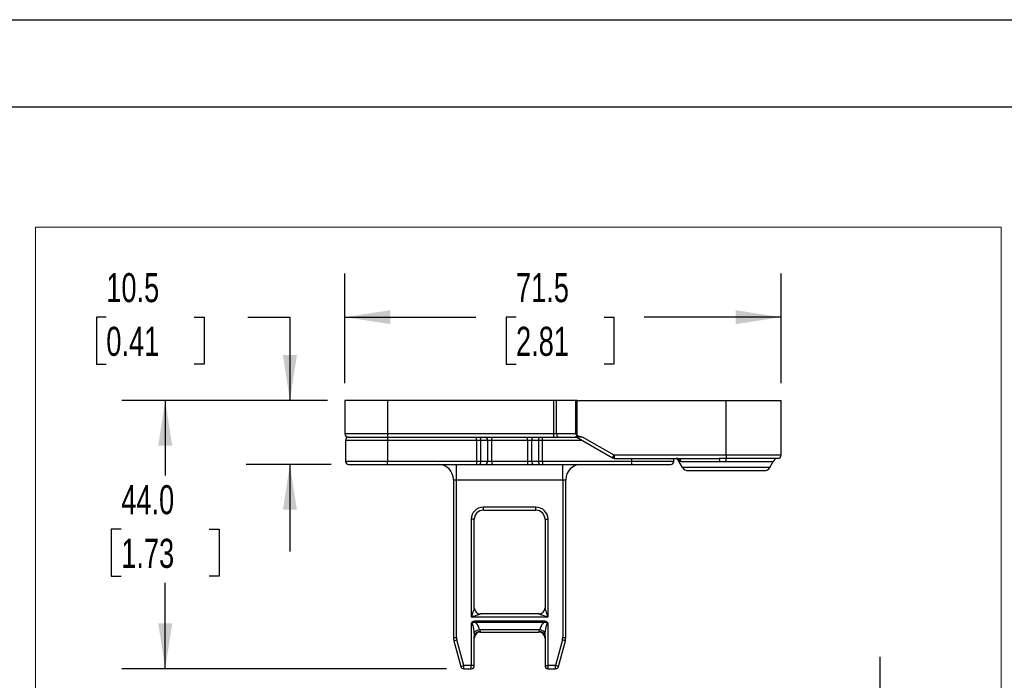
# Model space of a CAD drawing. Header units: millimetres. Extents: x 0 to 838, y 0 to 648.
# Tile 47 of 63: x 447 to 663, y 503 to 648. Entities that reach past the tile are written whole.
import ezdxf

# ---------------------------------------------------------------- set-up
doc = ezdxf.new("R2010")
doc.units = ezdxf.units.MM
doc.header["$LTSCALE"] = 3
doc.layers.add('DIMENSIONS', color=140, linetype='Continuous', lineweight=25)
doc.layers.add('TEXT', color=140, linetype='Continuous', lineweight=25)
doc.styles.add('SLDTEXTSTYLE0', font='TXT', dxfattribs={"width": 0.7})
doc.dimstyles.new('SLDDIMSTYLE10', dxfattribs={"dimtxt": 6.474023, "dimasz": 9.906, "dimexe": 0, "dimexo": 0.0625, "dimgap": 1.618506, "dimtad": 0, "dimtih": 1, "dimtoh": 1, "dimdec": 1, "dimlfac": 0.75, "dimrnd": 1e-09, "dimzin": 4, "dimdsep": 46, "dimtxsty": 'SLDTEXTSTYLE0', "dimsah": 1, "dimcen": 0.09, "dimadec": 0, "dimazin": 1, "dimtfac": 1, "dimtdec": 1, "dimtofl": 0, "dimtmove": 0, "dimatfit": 3, "dimfxl": 0, "dimfrac": 2, "dimtolj": 1, "dimtzin": 12, "dimarcsym": 0})
doc.dimstyles.new('SLDDIMSTYLE11', dxfattribs={"dimtxt": 6.474023, "dimasz": 9.906, "dimexe": 0, "dimexo": 0.0625, "dimgap": 1.618506, "dimtad": 0, "dimtih": 1, "dimtoh": 1, "dimdec": 1, "dimlfac": 0.75, "dimrnd": 1e-09, "dimzin": 4, "dimdsep": 46, "dimtxsty": 'SLDTEXTSTYLE0', "dimsah": 1, "dimcen": 0.09, "dimadec": 0, "dimazin": 1, "dimtfac": 1, "dimtdec": 1, "dimtmove": 0, "dimatfit": 0, "dimfxl": 0, "dimfrac": 2, "dimtolj": 1, "dimtzin": 12, "dimarcsym": 0})
doc.dimstyles.new('SLDDIMSTYLE8', dxfattribs={"dimtxt": 6.474023, "dimasz": 9.906, "dimexe": 0, "dimexo": 0.0625, "dimgap": 1.618506, "dimtad": 0, "dimtih": 1, "dimtoh": 1, "dimdec": 1, "dimlfac": 0.75, "dimrnd": 1e-09, "dimzin": 12, "dimdsep": 46, "dimtxsty": 'SLDTEXTSTYLE0', "dimsah": 1, "dimcen": 0.09, "dimadec": 0, "dimazin": 3, "dimtfac": 1, "dimtdec": 1, "dimtofl": 0, "dimtmove": 0, "dimatfit": 3, "dimfxl": 0, "dimfrac": 2, "dimtolj": 1, "dimtzin": 12, "dimarcsym": 0})
doc.dimstyles.new('SLDDIMSTYLE9', dxfattribs={"dimtxt": 6.474023, "dimasz": 9.906, "dimexe": 0, "dimexo": 0.0625, "dimgap": 1.618506, "dimtad": 0, "dimtih": 1, "dimtoh": 1, "dimdec": 1, "dimlfac": 0.75, "dimrnd": 1e-09, "dimzin": 12, "dimdsep": 46, "dimtxsty": 'SLDTEXTSTYLE0', "dimsah": 1, "dimcen": 0.09, "dimadec": 0, "dimazin": 3, "dimtfac": 1, "dimtdec": 1, "dimtmove": 0, "dimatfit": 0, "dimfxl": 0, "dimfrac": 2, "dimtolj": 1, "dimtzin": 12, "dimarcsym": 0})

# ---------------------------------------------------------------- blocks, each defined once
blk = doc.blocks.new('_D_26')
at = {"layer": 'DIMENSIONS'}
for p, q in [((518.48, 568.26), (518.48, 592.18)), ((613.82, 568.26), (613.82, 592.18)), ((518.48, 582.66), (547.11, 582.66)), ((555.88, 582.66), (553.7, 582.66)), ((553.7, 582.66), (553.7, 572.37)), ((575.12, 582.66), (577.29, 582.66)), ((577.29, 582.66), (577.29, 572.37)), ((613.82, 582.66), (583.89, 582.66)), ((553.7, 572.37), (555.88, 572.37)), ((577.29, 572.37), (575.12, 572.37))]:
    blk.add_line(p, q, dxfattribs=at)
for points in [[(518.48, 582.66), (528.39, 581.13), (528.39, 584.18)], [(613.82, 582.66), (603.91, 584.18), (603.91, 581.13)]]:
    blk.add_solid(points, dxfattribs=at)
at = {"layer": 'DIMENSIONS', "char_height": 6.35, "attachment_point": 1, "style": 'SLDTEXTSTYLE0'}
for s, insert in [('71.5', (555.88, 592.29)), ('2.81', (555.88, 580.55))]:
    blk.add_mtext(s, dxfattribs=dict(at, insert=insert))
blk = doc.blocks.new('_D_27')
at = {"layer": 'DIMENSIONS'}
for p, q in [((466.31, 582.66), (464.13, 582.66)), ((464.13, 582.66), (464.13, 572.37)), ((485.54, 582.66), (487.72, 582.66)), ((487.72, 582.66), (487.72, 572.37)), ((497.22, 582.66), (506.45, 582.66)), ((506.45, 582.66), (506.45, 564.45)), ((464.13, 572.37), (466.31, 572.37)), ((487.72, 572.37), (485.54, 572.37)), ((514.67, 564.45), (496.92, 564.45)), ((515.47, 550.45), (496.92, 550.45)), ((506.45, 550.45), (506.45, 531.4))]:
    blk.add_line(p, q, dxfattribs=at)
for points in [[(506.45, 564.45), (507.97, 574.36), (504.92, 574.36)], [(506.45, 550.45), (504.92, 540.54), (507.97, 540.54)]]:
    blk.add_solid(points, dxfattribs=at)
at = {"layer": 'DIMENSIONS', "char_height": 6.35, "attachment_point": 1, "style": 'SLDTEXTSTYLE0'}
for s, insert in [('10.5', (466.31, 592.29)), ('0.41', (466.31, 580.55))]:
    blk.add_mtext(s, dxfattribs=dict(at, insert=insert))
blk = doc.blocks.new('_D_28')
at = {"layer": 'DIMENSIONS'}
for p, q in [((514.67, 564.45), (469.67, 564.45)), ((479.19, 564.45), (479.19, 548.03)), ((469.58, 536.29), (467.4, 536.29)), ((467.4, 536.29), (467.4, 526)), ((488.81, 536.29), (490.99, 536.29)), ((490.99, 536.29), (490.99, 526)), ((467.4, 526), (469.58, 526)), ((490.99, 526), (488.81, 526)), ((479.19, 505.78), (479.19, 524.55)), ((540.65, 505.78), (469.67, 505.78))]:
    blk.add_line(p, q, dxfattribs=at)
for points in [[(479.19, 564.45), (477.67, 554.54), (480.72, 554.54)], [(479.19, 505.78), (480.72, 515.69), (477.67, 515.69)]]:
    blk.add_solid(points, dxfattribs=at)
at = {"layer": 'DIMENSIONS', "char_height": 6.35, "attachment_point": 1, "style": 'SLDTEXTSTYLE0'}
for s, insert in [('44.0', (469.58, 545.92)), ('1.73', (469.58, 534.19))]:
    blk.add_mtext(s, dxfattribs=dict(at, insert=insert))
blk = doc.blocks.new('_D_29')
at = {"layer": 'DIMENSIONS'}
for p, q in [((635.49, 489.33), (635.49, 508.38)), ((605.63, 489.33), (645.01, 489.33)), ((625.87, 478.62), (623.69, 478.62)), ((623.69, 478.62), (623.69, 468.33)), ((645.1, 478.62), (647.28, 478.62)), ((647.28, 478.62), (647.28, 468.33)), ((623.69, 468.33), (625.87, 468.33)), ((647.28, 468.33), (645.1, 468.33)), ((605.63, 465.33), (645.01, 465.33)), ((635.49, 465.33), (635.49, 446.28))]:
    blk.add_line(p, q, dxfattribs=at)
for points in [[(635.49, 489.33), (637.01, 499.24), (633.96, 499.24)], [(635.49, 465.33), (633.96, 455.43), (637.01, 455.43)]]:
    blk.add_solid(points, dxfattribs=at)
at = {"layer": 'DIMENSIONS', "char_height": 6.35, "attachment_point": 1, "style": 'SLDTEXTSTYLE0'}
for s, insert in [('18.0', (625.87, 488.26)), ('0.71', (625.87, 476.52))]:
    blk.add_mtext(s, dxfattribs=dict(at, insert=insert))

msp = doc.modelspace()

# ---------------------------------------------------------------- linework, layer by layer
at = {"color": 7, "linetype": 'Continuous'}
msp.add_line((0.007411, 647.708022), (838.207411, 647.708022), dxfattribs=at)
at = {"color": 179, "linetype": 'Continuous', "lineweight": 18}
for p, q in [((450.867182, 602.368146), (661.962101, 602.368146)), ((450.867182, 602.368146), (450.867182, 405.637059)), ((661.962101, 602.368146), (661.962101, 405.637059))]:
    msp.add_line(p, q, dxfattribs=at)
for p, q in [((518.482289, 564.449079), (518.482289, 557.115746)), ((527.815622, 564.449079), (518.482289, 564.449079)), ((527.815622, 564.449079), (527.815622, 557.115746)), ((564.089984, 564.449079), (527.815622, 564.449079)), ((564.089984, 564.449079), (564.089984, 557.115746)), ((564.75665, 564.449079), (564.089984, 564.449079)), ((564.75665, 557.115746), (564.75665, 564.449079)), ((568.911351, 564.449079), (564.75665, 564.449079)), ((568.911351, 564.449079), (568.911351, 557.115746)), ((569.244684, 564.449079), (568.911351, 564.449079)), ((569.244684, 556.782412), (569.244684, 564.449079)), ((569.244684, 564.449079), (601.815622, 564.449079)), ((601.815622, 552.449079), (601.815622, 564.449079)), ((601.815622, 564.449079), (613.815622, 564.449079)), ((613.815622, 552.449079), (613.815622, 564.449079)), ((527.815622, 557.115746), (518.482289, 557.115746)), ((518.615622, 555.782412), (527.815622, 555.782412)), ((518.615622, 555.782412), (518.615622, 551.115746)), ((519.148955, 556.449079), (527.815622, 556.449079)), ((527.815622, 557.115746), (527.815622, 556.449079)), ((564.089984, 557.115746), (527.815622, 557.115746)), ((527.815622, 556.449079), (527.815622, 555.782412)), ((527.815622, 556.449079), (564.089984, 556.449079)), ((527.815622, 555.782412), (547.263337, 555.782412)), ((527.815622, 555.782412), (527.815622, 551.115746)), ((547.263337, 555.782412), (547.263337, 556.449079)), ((547.263337, 555.782412), (547.263337, 551.115746)), ((547.263337, 555.782412), (548.206146, 555.782412)), ((548.206146, 551.115746), (548.206146, 555.782412)), ((548.206146, 555.782412), (549.625098, 555.782412)), ((549.625098, 555.782412), (549.625098, 551.115746)), ((549.625098, 555.782412), (550.567907, 555.782412)), ((550.567907, 555.782412), (550.567907, 556.449079)), ((550.567907, 551.115746), (550.567907, 555.782412)), ((550.567907, 555.782412), (558.39667, 555.782412)), ((558.39667, 555.782412), (558.39667, 556.449079)), ((558.39667, 555.782412), (559.339479, 555.782412)), ((558.39667, 555.782412), (558.39667, 551.115746)), ((559.339479, 555.782412), (560.758431, 555.782412)), ((559.339479, 551.115746), (559.339479, 555.782412)), ((560.758431, 555.782412), (561.70124, 555.782412)), ((560.758431, 555.782412), (560.758431, 551.115746)), ((561.70124, 555.782412), (561.70124, 556.449079)), ((561.70124, 551.115746), (561.70124, 555.782412)), ((561.70124, 555.782412), (570.220752, 555.782412)), ((564.75665, 557.115746), (564.089984, 557.115746)), ((564.089984, 557.115746), (564.089984, 556.449079)), ((564.089984, 556.449079), (565.089984, 556.449079)), ((568.911351, 557.115746), (564.75665, 557.115746)), ((565.089984, 556.449079), (569.066051, 556.449079)), ((569.054208, 556.455917), (576.994255, 551.871729)), ((577.327588, 552.449079), (570.399385, 556.449079)), ((527.815622, 551.115746), (518.615622, 551.115746)), ((547.263337, 551.115746), (527.815622, 551.115746)), ((527.815622, 550.449079), (527.815622, 551.115746)), ((547.263337, 551.115746), (547.263337, 550.449079)), ((548.206146, 551.115746), (547.263337, 551.115746)), ((549.625098, 551.115746), (548.206146, 551.115746)), ((550.567907, 551.115746), (549.625098, 551.115746)), ((550.567907, 551.115746), (550.567907, 550.449079)), ((558.39667, 551.115746), (550.567907, 551.115746)), ((558.39667, 551.115746), (558.39667, 550.449079)), ((559.339479, 551.115746), (558.39667, 551.115746)), ((560.758431, 551.115746), (559.339479, 551.115746)), ((561.70124, 551.115746), (560.758431, 551.115746)), ((581.148955, 551.115746), (561.70124, 551.115746)), ((561.70124, 551.115746), (561.70124, 550.449079)), ((576.994255, 551.871729), (577.327588, 552.449079)), ((601.815622, 552.449079), (577.327588, 552.449079)), ((577.327588, 552.449079), (577.327588, 551.782412)), ((577.327588, 551.782412), (600.283195, 551.782412)), ((581.148955, 551.782412), (581.148955, 551.115746)), ((590.348955, 551.115746), (581.148955, 551.115746)), ((581.148955, 551.115746), (581.148955, 550.449079)), ((590.348955, 551.115746), (590.348955, 551.782412)), ((591.13392, 551.739526), (591.277792, 551.559261)), ((592.303656, 549.782412), (591.277792, 551.559261)), ((592.003264, 551.115746), (600.437918, 551.115746)), ((601.815622, 552.449079), (601.815622, 551.783327)), ((613.815622, 552.449079), (601.815622, 552.449079)), ((601.815622, 551.118489), (601.815622, 551.783327)), ((613.183861, 551.783327), (601.815622, 551.783327)), ((601.815622, 551.118489), (612.098972, 551.118489)), ((611.327588, 549.782412), (612.098972, 551.118489)), ((519.282289, 550.449079), (527.815622, 550.449079)), ((527.815622, 550.449079), (547.263337, 550.449079)), ((542.882289, 547.115746), (542.882289, 550.449079)), ((547.263337, 550.449079), (547.734742, 550.449079)), ((547.734742, 550.449079), (549.153693, 550.449079)), ((549.153693, 550.449079), (550.567907, 550.449079)), ((550.567907, 550.449079), (558.39667, 550.449079)), ((558.39667, 550.449079), (559.810884, 550.449079)), ((559.810884, 550.449079), (561.229835, 550.449079)), ((561.229835, 550.449079), (561.70124, 550.449079)), ((561.70124, 550.449079), (581.148955, 550.449079)), ((566.082289, 547.115746), (566.082289, 550.449079)), ((581.148955, 550.449079), (589.682289, 550.449079)), ((611.327588, 549.782412), (592.303656, 549.782412)), ((593.458356, 549.115746), (610.172887, 549.115746)), ((542.215622, 547.115746), (542.882289, 547.115746)), ((542.215622, 547.115746), (542.215622, 512.602374)), ((542.882289, 547.115746), (566.082289, 547.115746)), ((542.882289, 512.602374), (542.882289, 547.115746)), ((566.082289, 547.115746), (566.748955, 547.115746)), ((566.082289, 547.115746), (566.082289, 512.602374)), ((566.748955, 512.602374), (566.748955, 547.115746)), ((560.215622, 541.115746), (548.748955, 541.115746)), ((548.748955, 540.449079), (548.748955, 541.115746)), ((548.748955, 540.449079), (560.215622, 540.449079)), ((560.215622, 540.449079), (560.215622, 541.115746)), ((546.082289, 538.449079), (546.082289, 517.115746)), ((546.748955, 538.449079), (546.082289, 538.449079)), ((546.748955, 519.115746), (546.748955, 538.449079)), ((562.215622, 538.449079), (562.215622, 519.115746)), ((562.215622, 538.449079), (562.882289, 538.449079)), ((562.882289, 517.115746), (562.882289, 538.449079)), ((546.082289, 517.115746), (562.882289, 517.115746)), ((560.882289, 517.782412), (548.082289, 517.782412)), ((546.082289, 515.691813), (546.082289, 506.449079)), ((561.913887, 516.191985), (547.05069, 516.191985)), ((547.05069, 515.925319), (547.05069, 516.191985)), ((547.05069, 515.925319), (561.913887, 515.925319)), ((561.913887, 515.925319), (561.913887, 516.191985)), ((562.882289, 506.449079), (562.882289, 515.691813)), ((542.215622, 512.602374), (542.882289, 512.602374)), ((546.748955, 506.449079), (546.748955, 512.805099)), ((561.058399, 514.315746), (547.906178, 514.315746)), ((548.082289, 513.782412), (548.082289, 513.940644)), ((548.082289, 513.782412), (560.882289, 513.782412)), ((560.882289, 513.940644), (560.882289, 513.782412)), ((562.215622, 512.805099), (562.215622, 506.449079)), ((566.082289, 512.602374), (566.748955, 512.602374)), ((542.306486, 511.91219), (542.950437, 512.084736)), ((542.306486, 511.91219), (543.816556, 506.276533)), ((544.460507, 506.449079), (542.950437, 512.084736)), ((566.01414, 512.084736), (564.504071, 506.449079)), ((565.148021, 506.276533), (566.658091, 511.91219)), ((566.658091, 511.91219), (566.01414, 512.084736)), ((543.816556, 506.276533), (544.460507, 506.449079)), ((546.082289, 506.449079), (544.460507, 506.449079)), ((544.460507, 505.782412), (544.460507, 506.449079)), ((546.748955, 506.449079), (546.082289, 506.449079)), ((546.082289, 505.782412), (546.082289, 506.449079)), ((562.215622, 506.449079), (562.882289, 506.449079)), ((564.504071, 506.449079), (562.882289, 506.449079)), ((562.882289, 505.782412), (562.882289, 506.449079)), ((565.148021, 506.276533), (564.504071, 506.449079)), ((564.504071, 505.782412), (564.504071, 506.449079)), ((544.460507, 505.782412), (546.082289, 505.782412)), ((562.882289, 505.782412), (564.504071, 505.782412))]:
    msp.add_line(p, q)
at = {"flags": 128}
msp.add_lwpolyline([(564.75665, 557.115746), (564.763055, 556.985686), (564.782024, 556.860623), (564.812827, 556.745366), (564.854281, 556.644341), (564.904794, 556.561433), (564.962423, 556.499826), (565.024954, 556.461889), (565.089984, 556.449079)], dxfattribs=at)
for centre, radius, start, end in [((519.148955, 557.115746), 0.666667, 180, 270), ((519.282289, 555.782412), 0.666667, 90, 180), ((547.616891, 555.865746), 0.595119, 351.95053302, 78.57824634), ((549.035842, 555.865746), 0.595119, 351.95053302, 78.57824634), ((559.928735, 555.865746), 0.595119, 101.42175366, 188.04946698), ((561.347687, 555.865746), 0.595119, 101.42175366, 188.04946698), ((519.282289, 551.115746), 0.666667, 180, 270), ((547.616891, 551.032412), 0.595119, 281.42175366, 8.04946698), ((549.035842, 551.032412), 0.595119, 281.42175366, 8.04946698), ((559.928735, 551.032412), 0.595119, 171.95053302, 258.57824634), ((561.347687, 551.032412), 0.595119, 171.95053302, 258.57824634), ((577.327588, 552.449079), 0.666667, 240, 270), ((589.682289, 551.115746), 0.666667, 270, 0), ((590.88952, 550.518863), 1.263604, 28.18793786, 89.46671624), ((590.472628, 550.833263), 1.157838, 27.47662655, 48.34744865), ((599.361249, 551.217154), 1.081434, 354.61935421, 31.51308166), ((613.253673, 550.451822), 1.333333, 93.00130923, 150), ((613.148955, 552.449079), 0.666667, 273.00130923, 0), ((538.882289, 547.115746), 3.333333, 0, 90), ((570.082289, 547.115746), 3.333333, 90, 180), ((593.458356, 550.449079), 1.333333, 210, 270), ((610.172887, 550.449079), 1.333333, 270, 330), ((548.748955, 538.449079), 2.666667, 90, 180), ((548.748955, 538.449079), 2, 90, 180), ((560.215622, 538.449079), 2.666667, 0, 90), ((560.215622, 538.449079), 2, 0, 90), ((548.082289, 519.115746), 1.333333, 180, 270), ((560.882289, 519.115746), 1.333333, 270, 0), ((544.882289, 512.602374), 2.666667, 180, 195), ((544.882289, 512.602374), 2, 180, 195), ((548.168251, 512.395562), 1.937985, 97.77191216, 139.69814821), ((547.990729, 512.697592), 1.246419, 85.78737286, 175.05192476), ((548.082289, 512.449079), 1.333333, 90, 180), ((560.973848, 512.697592), 1.246419, 4.94807524, 94.21262714), ((560.882289, 512.449079), 1.333333, 0, 90), ((560.796326, 512.395562), 1.937985, 40.30185179, 82.22808784), ((564.082289, 512.602374), 2, 345, 0), ((564.082289, 512.602374), 2.666667, 345, 0), ((544.460507, 506.449079), 0.666667, 195, 270), ((546.082289, 506.449079), 0.666667, 270, 0), ((562.882289, 506.449079), 0.666667, 180, 270), ((564.504071, 506.449079), 0.666667, 270, 345)]:
    msp.add_arc(centre, radius, start, end)
for points in [[(568.911351, 557.115746), (569.01097, 557.000715), (569.129654, 556.882032), (569.244684, 556.782412)], [(591.499861, 551.367474), (591.663327, 551.216434), (591.837953, 551.115746), (592.003264, 551.115746)], [(601.815622, 551.783327), (601.305945, 551.783327), (600.795127, 551.782412), (600.283195, 551.782412)], [(600.437918, 551.115746), (600.898196, 551.115746), (601.357367, 551.118489), (601.815622, 551.118489)], [(548.082289, 513.940644), (548.082288, 514.035083), (547.994391, 514.164819), (547.906178, 514.315746)]]:
    msp.add_open_spline(points, degree=3)
for points, knots in [([(569.054208, 556.455917), (569.045799, 556.461504), (569.029827, 556.472116), (569.016475, 556.499881), (569.012896, 556.530412), (569.019219, 556.56119), (569.034843, 556.589329), (569.059594, 556.612573), (569.09004, 556.628516), (569.115794, 556.634083), (569.13062, 556.634603), (569.136844, 556.634613), (569.148409, 556.634105), (569.16805, 556.63142), (569.207757, 556.620619), (569.278568, 556.603484), (569.375146, 556.5805), (569.567615, 556.538827), (569.823964, 556.493066), (570.130551, 556.456182), (570.31664, 556.451265), (570.399385, 556.449079)], [0, 0, 0, 0, 0.05121106, 0.097265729, 0.1385134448, 0.1754422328, 0.2087323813, 0.2393096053, 0.2683614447, 0.2909369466, 0.2937526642, 0.2966812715, 0.302610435, 0.3149539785, 0.3312212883, 0.3710184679, 0.4370506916, 0.4963478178, 0.6979094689, 0.8656748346, 1, 1, 1, 1]), ([(570.399385, 556.449079), (570.177163, 556.449079), (569.938985, 556.478851), (569.526451, 556.59794), (569.355795, 556.686187), (569.244684, 556.782412)], [0, 0, 0, 0, 0.5, 0.5, 1, 1, 1, 1]), ([(590.91839, 551.783953), (591.028458, 551.763479), (591.216819, 551.72844), (591.229489, 551.710168), (591.234756, 551.702573)], [0, 0, 0, 0, 0.58434375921, 1, 1, 1, 1]), ([(591.277792, 551.559261), (591.278226, 551.5589), (591.279097, 551.558177), (591.283839, 551.554227), (591.286849, 551.551715), (591.286852, 551.551712), (591.286858, 551.551707), (591.28687, 551.551697), (591.286894, 551.551677), (591.286942, 551.551637), (591.287038, 551.551557), (591.287234, 551.551393), (591.287637, 551.551058), (591.288111, 551.550661), (591.288599, 551.550255), (591.289088, 551.549846), (591.290371, 551.548775), (591.292445, 551.547045), (591.295207, 551.544742), (591.30138, 551.539602), (591.315889, 551.527442), (591.344178, 551.503649), (591.385084, 551.469438), (591.430026, 551.43058), (591.470419, 551.394608), (591.492932, 551.37386), (591.499861, 551.367474)], [0, 0, 0, 0, 0.1006093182, 0.2014121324, 0.2014404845, 0.2014688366, 0.2015255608, 0.2016390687, 0.2018663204, 0.2023217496, 0.2032361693, 0.20507812, 0.2088053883, 0.2163607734, 0.2201473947, 0.2239123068, 0.2312825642, 0.2582824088, 0.2813110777, 0.3007537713, 0.4026773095, 0.5614926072, 0.6992641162, 0.8499734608, 0.9538269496, 1, 1, 1, 1]), ([(546.748955, 519.115746), (546.748955, 519.115746), (546.731604, 519.063691), (546.664813, 518.863319), (546.6154, 518.715079), (546.43028, 518.159719), (546.256853, 517.639439), (546.082289, 517.115746)], [0, 0, 0, 0, 0.25, 0.25, 0.5, 0.5, 1, 1, 1, 1]), ([(562.882289, 517.115746), (562.707724, 517.639439), (562.534297, 518.159719), (562.349177, 518.715079), (562.299764, 518.863319), (562.232973, 519.063691), (562.215622, 519.115746), (562.215622, 519.115746)], [0, 0, 0, 0, 0.5, 0.5, 0.75, 0.75, 1, 1, 1, 1]), ([(546.082289, 517.115746), (546.605982, 517.29031), (547.126262, 517.463737), (547.681622, 517.648857), (547.829861, 517.69827), (548.030234, 517.765061), (548.082289, 517.782412), (548.082289, 517.782412)], [0, 0, 0, 0, 0.5, 0.5, 0.75, 0.75, 1, 1, 1, 1]), ([(560.882289, 517.782412), (560.882289, 517.782412), (560.934343, 517.765061), (561.134716, 517.69827), (561.282955, 517.648857), (561.838315, 517.463737), (562.358595, 517.29031), (562.882289, 517.115746)], [0, 0, 0, 0, 0.25, 0.25, 0.5, 0.5, 1, 1, 1, 1]), ([(547.05069, 516.191985), (546.95393, 516.191985), (546.858368, 516.183811), (546.670032, 516.148412), (546.576221, 516.120734), (546.400517, 516.043164), (546.316563, 515.992614), (546.172213, 515.864335), (546.108548, 515.78388), (546.082289, 515.691813)], [0, 0, 0, 0, 0.25, 0.25, 0.5, 0.5, 0.75, 0.75, 1, 1, 1, 1]), ([(546.082289, 515.691813), (546.142298, 515.721872), (546.176037, 515.749734), (546.251627, 515.796581), (546.289175, 515.817275), (546.403368, 515.871182), (546.482424, 515.896963), (546.72257, 515.948362), (546.889423, 515.948876), (547.05069, 515.925319)], [0, 0, 0, 0, 0.125, 0.125, 0.25, 0.25, 0.5, 0.5, 1, 1, 1, 1]), ([(546.082289, 515.691813), (546.176309, 515.691814), (546.291115, 515.585251), (546.460782, 515.099066), (546.516573, 514.882498), (546.615703, 514.33907), (546.658774, 514.01261), (546.690252, 513.649079)], [0, 0, 0, 0, 0.5, 0.5, 0.75, 0.75, 1, 1, 1, 1]), ([(547.906178, 514.315746), (547.8198, 514.648265), (547.700046, 514.965273), (547.407397, 515.515884), (547.234883, 515.748766), (547.05069, 515.925319)], [0, 0, 0, 0, 0.5, 0.5, 1, 1, 1, 1]), ([(561.913887, 515.925319), (561.729694, 515.748766), (561.55718, 515.515884), (561.264531, 514.965273), (561.144778, 514.648265), (561.058399, 514.315746)], [0, 0, 0, 0, 0.5, 0.5, 1, 1, 1, 1]), ([(562.882289, 515.691813), (562.855526, 515.785643), (562.792357, 515.864332), (562.648093, 515.992552), (562.564312, 516.043025), (562.300801, 516.159443), (562.107238, 516.191985), (561.913887, 516.191985)], [0, 0, 0, 0, 0.25, 0.25, 0.5, 0.5, 1, 1, 1, 1]), ([(561.913887, 515.925319), (562.076138, 515.949017), (562.242305, 515.948336), (562.482457, 515.896868), (562.561363, 515.871113), (562.675507, 515.817213), (562.712936, 515.796577), (562.788299, 515.749883), (562.822598, 515.721709), (562.882289, 515.691813)], [0, 0, 0, 0, 0.5, 0.5, 0.75, 0.75, 0.875, 0.875, 1, 1, 1, 1]), ([(562.274325, 513.649079), (562.305803, 514.01261), (562.348874, 514.33907), (562.448005, 514.882498), (562.503795, 515.099066), (562.673462, 515.585251), (562.788268, 515.691814), (562.882289, 515.691813)], [0, 0, 0, 0, 0.25, 0.25, 0.5, 0.5, 1, 1, 1, 1]), ([(546.690252, 513.649079), (546.704957, 513.479253), (546.719746, 513.319813), (546.741684, 513.035836), (546.748955, 512.911449), (546.748955, 512.805099)], [0, 0, 0, 0, 0.5, 0.5, 1, 1, 1, 1]), ([(561.058399, 514.315746), (561.014071, 514.239904), (560.970687, 514.170695), (560.904659, 514.044445), (560.882289, 513.987518), (560.882289, 513.940644)], [0, 0, 0, 0, 0.5, 0.5, 1, 1, 1, 1]), ([(562.215622, 512.805099), (562.215622, 512.910417), (562.223079, 513.038652), (562.245088, 513.322716), (562.259556, 513.478505), (562.274325, 513.649079)], [0, 0, 0, 0, 0.5, 0.5, 1, 1, 1, 1])]:
    msp.add_open_spline(points, degree=3, knots=knots)
at = {"layer": 'TEXT'}
msp.add_line((19.05, 628.65), (819.15, 628.65), dxfattribs=at)

# ---------------------------------------------------------------- dimensions: what is measured, and where the dimension line sits
at = {"layer": 'DIMENSIONS'}
for base, p1, p2, dimstyle, picture, middle in [((506.445492, 564.449079), (519.282289, 550.449079), (518.482289, 564.449079), 'SLDDIMSTYLE9', '_D_27', (506.445492, 582.655536)), ((479.1941, 505.782412), (518.482289, 564.449079), (544.460507, 505.782412), 'SLDDIMSTYLE10', '_D_28', (479.1941, 536.288821)), ((635.485297, 465.333585), (601.815622, 489.333585), (601.815622, 465.333585), 'SLDDIMSTYLE11', '_D_29', (635.485297, 478.620214))]:
    dim = msp.add_linear_dim(base=base, p1=p1, p2=p2, angle=90, dimstyle=dimstyle, dxfattribs=at)
    dim.commit()
    dim.dimension.update_dxf_attribs({"geometry": picture, "text_midpoint": middle, "dimtype": 160})
dim = msp.add_linear_dim(base=(518.482289, 582.655536), p1=(613.815622, 564.449079), p2=(518.482289, 564.449079), dimstyle='SLDDIMSTYLE8', dxfattribs=at)
dim.commit()
dim.dimension.update_dxf_attribs({"geometry": '_D_26', "text_midpoint": (565.497353, 582.655536), "dimtype": 160})

doc.saveas('drawing.dxf')
